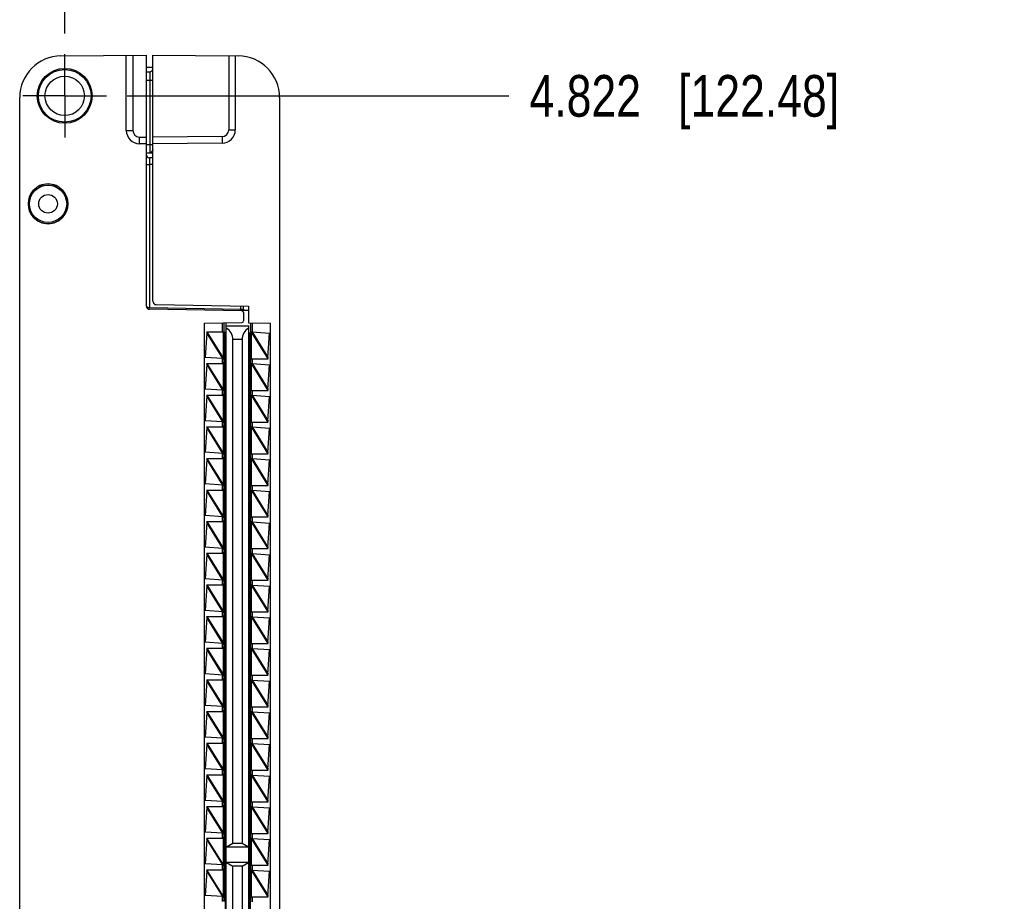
# Model space of a CAD drawing. Header units: inches. Extents: x 0 to 22, y 0 to 17.
# Tile 15 of 17: x 16.5 to 19.5, y 9.3 to 12. Entities that reach past the tile are written whole.
import ezdxf

# ---------------------------------------------------------------- set-up
doc = ezdxf.new("R2010")
doc.units = ezdxf.units.IN
doc.header["$LTSCALE"] = 1.21
doc.header["$MEASUREMENT"] = 0
doc.linetypes.add('CENTER', pattern=[0.6, 0.375, -0.075, 0.075, -0.075])
doc.layers.get('0').update_dxf_attribs({"linetype": 'CONTINUOUS'})
doc.layers.add('02___PRT_ALL_AXES', color=7, linetype='CONTINUOUS')
doc.layers.add('DIMENSIONS', color=7, linetype='CONTINUOUS')
doc.styles.get("Standard").update_dxf_attribs({"font": 'txt', "width": 0.8})
doc.dimstyles.new('DIMSTYLE_2', dxfattribs={"dimtxt": 0.125, "dimasz": 0.18, "dimexe": 0.18, "dimexo": 0.0625, "dimgap": 0.09, "dimtad": 0, "dimtih": 1, "dimtoh": 1, "dimdec": 3, "dimzin": 4, "dimdsep": 46, "dimtxsty": 'STANDARD', "dimblk": '_FILLED', "dimblk1": '_FILLED', "dimblk2": '_FILLED', "dimcen": 0.09, "dimadec": 0, "dimazin": 0, "dimtp": 0.01, "dimtm": 0.01, "dimtfac": 1, "dimtdec": 3, "dimtofl": 0, "dimtmove": 0, "dimatfit": 3, "dimldrblk": '_FILLED', "dimfxl": 1, "dimtolj": 1, "dimtzin": 4, "dimarcsym": 0})

# ---------------------------------------------------------------- blocks, each defined once
blk = doc.blocks.new('*D5')
at = {"layer": 'DIMENSIONS', "color": 2, "linetype": 'CONTINUOUS'}
blk.add_line((16.8235, 11.7445), (17.9684, 11.7445), dxfattribs=at)
at = {"layer": 'DIMENSIONS', "color": 2, "linetype": 'CONTINUOUS', "insert": (18.0309, 11.807), "char_height": 0.125, "width": 1.425, "attachment_point": 1, "line_spacing_factor": 0.9}
blk.add_mtext('4.822{\\Ftxt.shx;\\W1.000000;\\H0.125000; }[122.48]', dxfattribs=at)
blk = doc.blocks.new('_FILLED')
at = {"color": 0, "linetype": 'BYBLOCK'}
blk.add_solid([(0, 0), (-1, 0.174), (-1, -0.174)], dxfattribs=at)
blk = doc.blocks.new('*D7')
at = {"layer": 'DIMENSIONS', "color": 2, "linetype": 'CONTINUOUS'}
blk.add_line((16.6359, 11.9321), (16.6359, 12.554), dxfattribs=at)
at = {"layer": 'DIMENSIONS', "color": 2, "linetype": 'CONTINUOUS', "insert": (16.5734, 12.6165), "char_height": 0.125, "width": 1.225, "attachment_point": 1, "rotation": 90, "line_spacing_factor": 0.9}
blk.add_mtext('.502{\\Ftxt.shx;\\W1.000000;\\H0.125000; }[12.75]', dxfattribs=at)

msp = doc.modelspace()

# ---------------------------------------------------------------- linework, layer by layer
at = {"color": 7, "linetype": 'CONTINUOUS'}
for p, q in [((16.6248, 11.8643), (16.8809, 11.8665)), ((16.8209, 11.6409), (16.8209, 11.866)), ((16.8809, 11.8665), (16.8809, 11.1139)), ((16.9009, 11.1278), (16.9009, 11.8665)), ((16.9009, 11.8665), (17.157, 11.8643)), ((17.1479, 11.8644), (17.1479, 11.6423)), ((16.9009, 11.8295), (16.8809, 11.8295)), ((16.8809, 11.8162), (16.8911, 11.8163)), ((16.5009, 6.9277), (16.5009, 11.7393)), ((17.2809, 11.7393), (17.2809, 6.9277)), ((16.8809, 11.6005), (16.8602, 11.6009)), ((17.1082, 11.6023), (16.9009, 11.6005)), ((16.881, 11.5739), (16.9009, 11.5735)), ((16.9009, 11.5583), (16.8907, 11.5584)), ((16.5422, 11.4605), (16.5416, 11.4605)), ((16.6302, 11.4605), (16.6296, 11.4605)), ((16.5416, 11.3805), (16.5422, 11.3805)), ((16.6296, 11.3805), (16.6302, 11.3805)), ((16.9107, 11.1178), (17.1879, 11.113)), ((17.1729, 11.0991), (17.1729, 11.1133)), ((17.1879, 11.113), (17.1879, 11.063)), ((17.168, 11.0991), (16.8907, 11.1039)), ((17.1729, 11.0941), (17.1729, 11.0688)), ((17.0549, 11.0618), (17.168, 11.0638)), ((17.0549, 11.0618), (17.0549, 7.6052)), ((17.1139, 11.0629), (17.1139, 11.0365)), ((17.1209, 11.0542), (17.1209, 11.063)), ((17.1209, 7.604), (17.1209, 11.053)), ((17.1879, 11.053), (17.1209, 11.053)), ((17.1879, 11.063), (17.2539, 11.0619)), ((17.1879, 11.0556), (17.1879, 7.614)), ((17.1949, 11.0365), (17.1949, 11.0629)), ((17.2539, 7.6052), (17.2539, 11.0619)), ((17.0621, 11.0337), (17.0576, 10.9596)), ((17.062, 11.0365), (17.1158, 11.0365)), ((17.0623, 11.0346), (17.0621, 11.0337)), ((17.0622, 11.0342), (17.0621, 11.0337)), ((17.0628, 11.0365), (17.0623, 11.0346)), ((17.1166, 11.0365), (17.1166, 10.9565)), ((17.1189, 7.634), (17.1189, 11.034)), ((17.1209, 11.034), (17.1189, 11.034)), ((17.1879, 11.033), (17.1899, 11.033)), ((17.1899, 11.033), (17.1899, 7.633)), ((17.1929, 11.0365), (17.1949, 11.0365)), ((17.1929, 11.0355), (17.1929, 7.6305)), ((17.1965, 11.0355), (17.1929, 11.0355)), ((17.1959, 11.0355), (17.1981, 11.0359)), ((17.1981, 11.0359), (17.251, 11.0324)), ((17.2461, 10.9578), (17.251, 11.0324)), ((17.1406, 9.5007), (17.1406, 11.013)), ((17.1682, 11.013), (17.1682, 9.5007)), ((17.1899, 11.013), (17.1929, 11.013)), ((17.1189, 10.9713), (17.1166, 10.9713)), ((17.1105, 10.9562), (17.0576, 10.9596)), ((17.0621, 10.9387), (17.0576, 10.8646)), ((17.062, 10.9415), (17.1158, 10.9415)), ((17.0623, 10.9396), (17.0621, 10.9387)), ((17.0622, 10.9392), (17.0621, 10.9387)), ((17.0628, 10.9415), (17.0623, 10.9396)), ((17.1128, 10.9565), (17.1113, 10.9563)), ((17.1122, 10.9565), (17.1158, 10.9565)), ((17.1139, 10.9528), (17.1139, 10.9556)), ((17.1139, 10.9555), (17.1139, 10.9425)), ((17.1139, 10.9424), (17.1139, 10.9453)), ((17.1159, 10.9528), (17.1158, 10.9565)), ((17.1158, 10.9415), (17.1159, 10.9453)), ((17.1166, 10.9415), (17.1166, 10.8615)), ((17.1929, 10.9555), (17.2463, 10.9555)), ((17.1965, 10.9405), (17.1929, 10.9405)), ((17.1949, 10.9405), (17.1949, 10.9555)), ((17.1959, 10.9405), (17.1981, 10.9409)), ((17.1981, 10.9409), (17.251, 10.9374)), ((17.2455, 10.9555), (17.2462, 10.9584)), ((17.2461, 10.8628), (17.251, 10.9374)), ((17.1189, 10.9083), (17.1166, 10.9083)), ((17.1929, 10.9083), (17.1899, 10.9083)), ((17.1189, 10.8768), (17.1166, 10.8768)), ((17.1929, 10.8768), (17.1899, 10.8768)), ((17.1105, 10.8612), (17.0576, 10.8646)), ((17.062, 10.8465), (17.1158, 10.8465)), ((17.0628, 10.8465), (17.0623, 10.8446)), ((17.1128, 10.8615), (17.1113, 10.8613)), ((17.1122, 10.8615), (17.1158, 10.8615)), ((17.1139, 10.8578), (17.1139, 10.8606)), ((17.1139, 10.8605), (17.1139, 10.8475)), ((17.1139, 10.8474), (17.1139, 10.8503)), ((17.1159, 10.8578), (17.1158, 10.8615)), ((17.1158, 10.8465), (17.1159, 10.8503)), ((17.1166, 10.8465), (17.1166, 10.7665)), ((17.1929, 10.8605), (17.2463, 10.8605)), ((17.1965, 10.8455), (17.1929, 10.8455)), ((17.1949, 10.8455), (17.1949, 10.8605)), ((17.1959, 10.8455), (17.1981, 10.8459)), ((17.1981, 10.8459), (17.251, 10.8424)), ((17.2455, 10.8605), (17.2462, 10.8634)), ((17.0621, 10.8437), (17.0576, 10.7696)), ((17.0623, 10.8446), (17.0621, 10.8437)), ((17.0622, 10.8442), (17.0621, 10.8437)), ((17.2461, 10.7678), (17.251, 10.8424)), ((17.1189, 10.8138), (17.1166, 10.8138)), ((17.1105, 10.7662), (17.0576, 10.7696)), ((17.1128, 10.7665), (17.1113, 10.7663)), ((17.1122, 10.7665), (17.1158, 10.7665)), ((17.1139, 10.7628), (17.1139, 10.7656)), ((17.1139, 10.7655), (17.1139, 10.7525)), ((17.1159, 10.7628), (17.1158, 10.7665)), ((17.1899, 10.772), (17.1929, 10.772)), ((17.1929, 10.7655), (17.2463, 10.7655)), ((17.1949, 10.7505), (17.1949, 10.7655)), ((17.2455, 10.7655), (17.2462, 10.7684)), ((17.0621, 10.7487), (17.0576, 10.6746)), ((17.062, 10.7515), (17.1158, 10.7515)), ((17.0623, 10.7496), (17.0621, 10.7487)), ((17.0622, 10.7492), (17.0621, 10.7487)), ((17.0628, 10.7515), (17.0623, 10.7496)), ((17.1139, 10.7524), (17.1139, 10.7553)), ((17.1158, 10.7515), (17.1159, 10.7553)), ((17.1166, 10.7515), (17.1166, 10.6715)), ((17.1964, 10.7505), (17.1929, 10.7505)), ((17.1959, 10.7505), (17.1981, 10.7509)), ((17.1981, 10.7509), (17.251, 10.7474)), ((17.2461, 10.6728), (17.251, 10.7474)), ((17.1166, 10.7035), (17.1189, 10.7035)), ((17.1899, 10.713), (17.1929, 10.713)), ((17.1105, 10.6712), (17.0576, 10.6746)), ((17.1128, 10.6715), (17.1113, 10.6713)), ((17.1122, 10.6715), (17.1158, 10.6715)), ((17.1139, 10.6678), (17.1139, 10.6706)), ((17.1139, 10.6705), (17.1139, 10.6575)), ((17.1159, 10.6678), (17.1158, 10.6715)), ((17.1929, 10.6705), (17.2463, 10.6705)), ((17.1949, 10.6555), (17.1949, 10.6705)), ((17.2455, 10.6705), (17.2462, 10.6734)), ((17.0621, 10.6537), (17.0576, 10.5796)), ((17.062, 10.6565), (17.1158, 10.6565)), ((17.0623, 10.6546), (17.0621, 10.6537)), ((17.0622, 10.6542), (17.0621, 10.6537)), ((17.0628, 10.6565), (17.0623, 10.6546)), ((17.1139, 10.6574), (17.1139, 10.6603)), ((17.1158, 10.6565), (17.1159, 10.6603)), ((17.1166, 10.6565), (17.1166, 10.5765)), ((17.1964, 10.6555), (17.1929, 10.6555)), ((17.1959, 10.6555), (17.1981, 10.6559)), ((17.1981, 10.6559), (17.251, 10.6524)), ((17.2461, 10.5778), (17.251, 10.6524)), ((17.1105, 10.5762), (17.0576, 10.5796)), ((17.0621, 10.5587), (17.0576, 10.4846)), ((17.062, 10.5615), (17.1158, 10.5615)), ((17.0623, 10.5596), (17.0621, 10.5587)), ((17.0622, 10.5592), (17.0621, 10.5587)), ((17.0628, 10.5615), (17.0623, 10.5596)), ((17.1128, 10.5765), (17.1113, 10.5763)), ((17.1122, 10.5765), (17.1158, 10.5765)), ((17.1139, 10.5728), (17.1139, 10.5756)), ((17.1139, 10.5755), (17.1139, 10.5625)), ((17.1139, 10.5624), (17.1139, 10.5653)), ((17.1159, 10.5728), (17.1158, 10.5765)), ((17.1158, 10.5615), (17.1159, 10.5653)), ((17.1166, 10.5615), (17.1166, 10.4815)), ((17.1929, 10.5755), (17.2463, 10.5755)), ((17.1964, 10.5605), (17.1929, 10.5605)), ((17.1949, 10.5605), (17.1949, 10.5755)), ((17.1959, 10.5605), (17.1981, 10.5609)), ((17.1981, 10.5609), (17.251, 10.5574)), ((17.2455, 10.5755), (17.2462, 10.5784)), ((17.2461, 10.4828), (17.251, 10.5574)), ((17.1105, 10.4812), (17.0576, 10.4846)), ((17.0621, 10.4637), (17.0576, 10.3896)), ((17.062, 10.4665), (17.1158, 10.4665)), ((17.0623, 10.4646), (17.0621, 10.4637)), ((17.0622, 10.4642), (17.0621, 10.4637)), ((17.0628, 10.4665), (17.0623, 10.4646)), ((17.1128, 10.4815), (17.1113, 10.4813)), ((17.1122, 10.4815), (17.1158, 10.4815)), ((17.1139, 10.4778), (17.1139, 10.4806)), ((17.1139, 10.4805), (17.1139, 10.4675)), ((17.1139, 10.4674), (17.1139, 10.4703)), ((17.1159, 10.4778), (17.1158, 10.4815)), ((17.1158, 10.4665), (17.1159, 10.4703)), ((17.1166, 10.4665), (17.1166, 10.3865)), ((17.1929, 10.4805), (17.2463, 10.4805)), ((17.1965, 10.4655), (17.1929, 10.4655)), ((17.1949, 10.4655), (17.1949, 10.4805)), ((17.1959, 10.4655), (17.1981, 10.4659)), ((17.1981, 10.4659), (17.251, 10.4624)), ((17.2455, 10.4805), (17.2462, 10.4834)), ((17.2461, 10.3878), (17.251, 10.4624)), ((17.1166, 10.4078), (17.1189, 10.4078)), ((17.1105, 10.3862), (17.0576, 10.3896)), ((17.1128, 10.3865), (17.1113, 10.3863)), ((17.1122, 10.3865), (17.1158, 10.3865)), ((17.1139, 10.3828), (17.1139, 10.3856)), ((17.1139, 10.3855), (17.1139, 10.3725)), ((17.1139, 10.3724), (17.1139, 10.3753)), ((17.1159, 10.3828), (17.1158, 10.3865)), ((17.1158, 10.3715), (17.1159, 10.3753)), ((17.1899, 10.3983), (17.1929, 10.3983)), ((17.1929, 10.3855), (17.2463, 10.3855)), ((17.1949, 10.3705), (17.1949, 10.3855)), ((17.2455, 10.3855), (17.2462, 10.3884)), ((17.0621, 10.3687), (17.0576, 10.2946)), ((17.062, 10.3715), (17.1158, 10.3715)), ((17.0623, 10.3696), (17.0621, 10.3687)), ((17.0622, 10.3692), (17.0621, 10.3687)), ((17.0628, 10.3715), (17.0623, 10.3696)), ((17.1166, 10.3715), (17.1166, 10.2915)), ((17.1965, 10.3705), (17.1929, 10.3705)), ((17.1959, 10.3705), (17.1981, 10.3709)), ((17.1981, 10.3709), (17.251, 10.3674)), ((17.2461, 10.2928), (17.251, 10.3674)), ((17.1899, 10.3393), (17.1929, 10.3393)), ((17.1105, 10.2912), (17.0576, 10.2946)), ((17.1128, 10.2915), (17.1113, 10.2913)), ((17.1122, 10.2915), (17.1158, 10.2915)), ((17.1139, 10.2878), (17.1139, 10.2906)), ((17.1139, 10.2905), (17.1139, 10.2775)), ((17.1159, 10.2878), (17.1158, 10.2915)), ((17.1189, 10.2976), (17.1166, 10.2976)), ((17.1929, 10.2905), (17.2463, 10.2905)), ((17.1949, 10.2755), (17.1949, 10.2905)), ((17.2455, 10.2905), (17.2462, 10.2934)), ((17.0621, 10.2737), (17.0576, 10.1996)), ((17.062, 10.2765), (17.1158, 10.2765)), ((17.0623, 10.2746), (17.0621, 10.2737)), ((17.0622, 10.2742), (17.0621, 10.2737)), ((17.0628, 10.2765), (17.0623, 10.2746)), ((17.1139, 10.2774), (17.1139, 10.2803)), ((17.1158, 10.2765), (17.1159, 10.2803)), ((17.1166, 10.2765), (17.1166, 10.1965)), ((17.1964, 10.2755), (17.1929, 10.2755)), ((17.1959, 10.2755), (17.1981, 10.2759)), ((17.1981, 10.2759), (17.251, 10.2724)), ((17.2461, 10.1978), (17.251, 10.2724)), ((17.1189, 10.2346), (17.1166, 10.2346)), ((17.1929, 10.2346), (17.1899, 10.2346)), ((17.1105, 10.1962), (17.0576, 10.1996)), ((17.1128, 10.1965), (17.1113, 10.1963)), ((17.1122, 10.1965), (17.1158, 10.1965)), ((17.1139, 10.1928), (17.1139, 10.1956)), ((17.1139, 10.1955), (17.1139, 10.1825)), ((17.1159, 10.1928), (17.1158, 10.1965)), ((17.1189, 10.2031), (17.1166, 10.2031)), ((17.1929, 10.2031), (17.1899, 10.2031)), ((17.1929, 10.1955), (17.2463, 10.1955)), ((17.1949, 10.1805), (17.1949, 10.1955)), ((17.2455, 10.1955), (17.2462, 10.1984)), ((17.0621, 10.1787), (17.0576, 10.1046)), ((17.062, 10.1815), (17.1158, 10.1815)), ((17.0623, 10.1796), (17.0621, 10.1787)), ((17.0622, 10.1792), (17.0621, 10.1787)), ((17.0628, 10.1815), (17.0623, 10.1796)), ((17.1139, 10.1824), (17.1139, 10.1853)), ((17.1158, 10.1815), (17.1159, 10.1853)), ((17.1166, 10.1815), (17.1166, 10.1015)), ((17.1965, 10.1805), (17.1929, 10.1805)), ((17.1959, 10.1805), (17.1981, 10.1809)), ((17.1981, 10.1809), (17.251, 10.1774)), ((17.2461, 10.1028), (17.251, 10.1774)), ((17.1189, 10.1401), (17.1166, 10.1401)), ((17.1105, 10.1012), (17.0576, 10.1046)), ((17.0621, 10.0837), (17.0576, 10.0096)), ((17.062, 10.0865), (17.1158, 10.0865)), ((17.0623, 10.0846), (17.0621, 10.0837)), ((17.0622, 10.0842), (17.0621, 10.0837)), ((17.0628, 10.0865), (17.0623, 10.0846)), ((17.1128, 10.1015), (17.1113, 10.1013)), ((17.1122, 10.1015), (17.1158, 10.1015)), ((17.1139, 10.0978), (17.1139, 10.1006)), ((17.1139, 10.1005), (17.1139, 10.0875)), ((17.1139, 10.0874), (17.1139, 10.0903)), ((17.1159, 10.0978), (17.1158, 10.1015)), ((17.1158, 10.0865), (17.1159, 10.0903)), ((17.1166, 10.0865), (17.1166, 10.0065)), ((17.1899, 10.0983), (17.1929, 10.0983)), ((17.1929, 10.1005), (17.2463, 10.1005)), ((17.1964, 10.0855), (17.1929, 10.0855)), ((17.1949, 10.0855), (17.1949, 10.1005)), ((17.1959, 10.0855), (17.1981, 10.0859)), ((17.1981, 10.0859), (17.251, 10.0824)), ((17.2455, 10.1005), (17.2462, 10.1034)), ((17.2461, 10.0078), (17.251, 10.0824)), ((17.1166, 10.0298), (17.1189, 10.0298)), ((17.1899, 10.0393), (17.1929, 10.0393)), ((17.1105, 10.0062), (17.0576, 10.0096)), ((17.0621, 9.9887), (17.0576, 9.9146)), ((17.062, 9.9915), (17.1158, 9.9915)), ((17.0623, 9.9896), (17.0621, 9.9887)), ((17.0622, 9.9892), (17.0621, 9.9887)), ((17.0628, 9.9915), (17.0623, 9.9896)), ((17.1128, 10.0065), (17.1113, 10.0063)), ((17.1122, 10.0065), (17.1158, 10.0065)), ((17.1139, 10.0028), (17.1139, 10.0056)), ((17.1139, 10.0055), (17.1139, 9.9925)), ((17.1139, 9.9924), (17.1139, 9.9953)), ((17.1159, 10.0028), (17.1158, 10.0065)), ((17.1158, 9.9915), (17.1159, 9.9953)), ((17.1166, 9.9915), (17.1166, 9.9115)), ((17.1929, 10.0055), (17.2463, 10.0055)), ((17.1964, 9.9905), (17.1929, 9.9905)), ((17.1949, 9.9905), (17.1949, 10.0055)), ((17.1959, 9.9905), (17.1981, 9.9909)), ((17.1981, 9.9909), (17.251, 9.9874)), ((17.2455, 10.0055), (17.2462, 10.0084)), ((17.2461, 9.9128), (17.251, 9.9874)), ((17.1105, 9.9112), (17.0576, 9.9146)), ((17.1128, 9.9115), (17.1113, 9.9113)), ((17.1122, 9.9115), (17.1158, 9.9115)), ((17.1139, 9.9078), (17.1139, 9.9106)), ((17.1139, 9.9105), (17.1139, 9.8975)), ((17.1139, 9.8974), (17.1139, 9.9003)), ((17.1159, 9.9078), (17.1158, 9.9115)), ((17.1158, 9.8965), (17.1159, 9.9003)), ((17.1929, 9.9105), (17.2463, 9.9105)), ((17.1949, 9.8955), (17.1949, 9.9105)), ((17.2455, 9.9105), (17.2462, 9.9134)), ((17.0621, 9.8937), (17.0576, 9.8196)), ((17.062, 9.8965), (17.1158, 9.8965)), ((17.0623, 9.8946), (17.0621, 9.8937)), ((17.0622, 9.8942), (17.0621, 9.8937)), ((17.0628, 9.8965), (17.0623, 9.8946)), ((17.1166, 9.8965), (17.1166, 9.8165)), ((17.1964, 9.8955), (17.1929, 9.8955)), ((17.1959, 9.8955), (17.1981, 9.8959)), ((17.1981, 9.8959), (17.251, 9.8924)), ((17.2461, 9.8178), (17.251, 9.8924)), ((17.1105, 9.8162), (17.0576, 9.8196)), ((17.1128, 9.8165), (17.1113, 9.8163)), ((17.1122, 9.8165), (17.1158, 9.8165)), ((17.1139, 9.8128), (17.1139, 9.8156)), ((17.1139, 9.8155), (17.1139, 9.8025)), ((17.1159, 9.8128), (17.1158, 9.8165)), ((17.1929, 9.8155), (17.2463, 9.8155)), ((17.1949, 9.8005), (17.1949, 9.8155)), ((17.2455, 9.8155), (17.2462, 9.8184)), ((17.0621, 9.7987), (17.0576, 9.7246)), ((17.062, 9.8015), (17.1158, 9.8015)), ((17.0623, 9.7996), (17.0621, 9.7987)), ((17.0622, 9.7992), (17.0621, 9.7987)), ((17.0628, 9.8015), (17.0623, 9.7996)), ((17.1139, 9.8024), (17.1139, 9.8053)), ((17.1158, 9.8015), (17.1159, 9.8053)), ((17.1166, 9.8015), (17.1166, 9.7215)), ((17.1965, 9.8005), (17.1929, 9.8005)), ((17.1959, 9.8005), (17.1981, 9.8009)), ((17.1981, 9.8009), (17.251, 9.7974)), ((17.2461, 9.7228), (17.251, 9.7974)), ((17.1105, 9.7212), (17.0576, 9.7246)), ((17.1166, 9.7341), (17.1189, 9.7341)), ((17.1899, 9.7246), (17.1929, 9.7246)), ((17.2455, 9.7205), (17.2462, 9.7234)), ((17.0621, 9.7037), (17.0576, 9.6296)), ((17.062, 9.7065), (17.1158, 9.7065)), ((17.0623, 9.7046), (17.0621, 9.7037)), ((17.0622, 9.7042), (17.0621, 9.7037)), ((17.0628, 9.7065), (17.0623, 9.7046)), ((17.1128, 9.7215), (17.1113, 9.7213)), ((17.1122, 9.7215), (17.1158, 9.7215)), ((17.1139, 9.7178), (17.1139, 9.7206)), ((17.1139, 9.7205), (17.1139, 9.7075)), ((17.1139, 9.7074), (17.1139, 9.7103)), ((17.1159, 9.7178), (17.1158, 9.7215)), ((17.1158, 9.7065), (17.1159, 9.7103)), ((17.1166, 9.7065), (17.1166, 9.6265)), ((17.1929, 9.7205), (17.2463, 9.7205)), ((17.1964, 9.7055), (17.1929, 9.7055)), ((17.1949, 9.7055), (17.1949, 9.7205)), ((17.1959, 9.7055), (17.1981, 9.7059)), ((17.1981, 9.7059), (17.251, 9.7024)), ((17.2461, 9.6278), (17.251, 9.7024)), ((17.1899, 9.6656), (17.1929, 9.6656)), ((17.1105, 9.6262), (17.0576, 9.6296)), ((17.0621, 9.6087), (17.0576, 9.5346)), ((17.062, 9.6115), (17.1158, 9.6115)), ((17.0623, 9.6096), (17.0621, 9.6087)), ((17.0622, 9.6092), (17.0621, 9.6087)), ((17.0628, 9.6115), (17.0623, 9.6096)), ((17.1128, 9.6265), (17.1113, 9.6263)), ((17.1122, 9.6265), (17.1158, 9.6265)), ((17.1139, 9.6228), (17.1139, 9.6256)), ((17.1139, 9.6255), (17.1139, 9.6125)), ((17.1139, 9.6124), (17.1139, 9.6153)), ((17.1159, 9.6228), (17.1158, 9.6265)), ((17.1158, 9.6115), (17.1159, 9.6153)), ((17.1189, 9.6239), (17.1166, 9.6239)), ((17.1166, 9.6115), (17.1166, 9.5315)), ((17.1929, 9.6255), (17.2463, 9.6255)), ((17.1965, 9.6105), (17.1929, 9.6105)), ((17.1949, 9.6105), (17.1949, 9.6255)), ((17.1959, 9.6105), (17.1981, 9.6109)), ((17.1981, 9.6109), (17.251, 9.6074)), ((17.2455, 9.6255), (17.2462, 9.6284)), ((17.2461, 9.5328), (17.251, 9.6074)), ((17.1189, 9.5609), (17.1166, 9.5609)), ((17.1929, 9.5609), (17.1899, 9.5609)), ((17.1105, 9.5312), (17.0576, 9.5346)), ((17.062, 9.5165), (17.1158, 9.5165)), ((17.0628, 9.5165), (17.0623, 9.5146)), ((17.1128, 9.5315), (17.1113, 9.5313)), ((17.1122, 9.5315), (17.1158, 9.5315)), ((17.1139, 9.5278), (17.1139, 9.5306)), ((17.1139, 9.5305), (17.1139, 9.5175)), ((17.1139, 9.5174), (17.1139, 9.5203)), ((17.1159, 9.5278), (17.1158, 9.5315)), ((17.1158, 9.5165), (17.1159, 9.5203)), ((17.1189, 9.5294), (17.1166, 9.5294)), ((17.1166, 9.5165), (17.1166, 9.4365)), ((17.1929, 9.5294), (17.1899, 9.5294)), ((17.1929, 9.5305), (17.2463, 9.5305)), ((17.1964, 9.5155), (17.1929, 9.5155)), ((17.1949, 9.5155), (17.1949, 9.5305)), ((17.1959, 9.5155), (17.1981, 9.5159)), ((17.1981, 9.5159), (17.251, 9.5124)), ((17.2455, 9.5305), (17.2462, 9.5334)), ((17.0621, 9.5137), (17.0576, 9.4396)), ((17.0623, 9.5146), (17.0621, 9.5137)), ((17.0622, 9.5142), (17.0621, 9.5137)), ((17.1879, 9.4896), (17.1209, 9.4896)), ((17.1406, 9.5007), (17.1213, 9.4896)), ((17.1682, 9.5007), (17.1406, 9.5007)), ((17.1875, 9.4896), (17.1682, 9.5007)), ((17.2461, 9.4378), (17.251, 9.5124)), ((17.1189, 9.4664), (17.1166, 9.4664)), ((17.1105, 9.4362), (17.0576, 9.4396)), ((17.1128, 9.4365), (17.1113, 9.4363)), ((17.1122, 9.4365), (17.1158, 9.4365)), ((17.1139, 9.4328), (17.1139, 9.4356)), ((17.1139, 9.4355), (17.1139, 9.4225)), ((17.1159, 9.4328), (17.1158, 9.4365)), ((17.1875, 9.4432), (17.1213, 9.4432)), ((17.1213, 9.4432), (17.1406, 9.432)), ((17.1682, 9.432), (17.1406, 9.432)), ((17.1406, 7.654), (17.1406, 9.432)), ((17.1682, 9.432), (17.1875, 9.4432)), ((17.1682, 9.432), (17.1682, 7.654)), ((17.1929, 9.4355), (17.2463, 9.4355)), ((17.1949, 9.4205), (17.1949, 9.4355)), ((17.2455, 9.4355), (17.2462, 9.4384)), ((17.0621, 9.4187), (17.0576, 9.3446)), ((17.062, 9.4215), (17.1158, 9.4215)), ((17.0623, 9.4196), (17.0621, 9.4187)), ((17.0622, 9.4192), (17.0621, 9.4187)), ((17.0628, 9.4215), (17.0623, 9.4196)), ((17.1139, 9.4224), (17.1139, 9.4253)), ((17.1158, 9.4215), (17.1159, 9.4253)), ((17.1166, 9.4215), (17.1166, 9.3415)), ((17.1899, 9.4246), (17.1929, 9.4246)), ((17.1965, 9.4205), (17.1929, 9.4205)), ((17.1959, 9.4205), (17.1981, 9.4209)), ((17.1981, 9.4209), (17.251, 9.4174)), ((17.2461, 9.3428), (17.251, 9.4174)), ((17.1105, 9.3412), (17.0576, 9.3446)), ((17.1128, 9.3415), (17.1113, 9.3413)), ((17.1122, 9.3415), (17.1158, 9.3415)), ((17.1139, 9.3378), (17.1139, 9.3406)), ((17.1139, 9.3405), (17.1139, 9.3275)), ((17.1159, 9.3378), (17.1158, 9.3415)), ((17.1166, 9.3561), (17.1189, 9.3561)), ((17.1899, 9.3656), (17.1929, 9.3656)), ((17.1929, 9.3405), (17.2463, 9.3405)), ((17.1949, 9.3255), (17.1949, 9.3405)), ((17.2455, 9.3405), (17.2462, 9.3434)), ((17.1139, 9.3274), (17.1139, 9.3303)), ((17.1158, 9.3265), (17.1159, 9.3303))]:
    msp.add_line(p, q, dxfattribs=at)
at = {"color": 9, "linetype": 'CONTINUOUS'}
for p, q in [((16.8407, 11.8662), (16.8407, 11.6409)), ((17.1281, 11.8645), (17.1281, 11.6423)), ((16.8809, 11.7912), (16.8911, 11.7913)), ((16.8911, 11.8163), (16.8911, 11.7913)), ((16.8911, 11.7913), (16.8911, 11.5987)), ((16.8911, 11.7913), (16.9009, 11.7913)), ((16.8209, 11.6409), (16.8407, 11.6409)), ((16.8602, 11.6009), (16.8604, 11.6209)), ((16.8604, 11.6209), (16.8809, 11.6205)), ((17.1082, 11.6223), (16.9009, 11.6205)), ((17.1082, 11.6223), (17.1082, 11.6023)), ((17.1281, 11.6423), (17.1479, 11.6423)), ((16.8809, 11.5989), (16.8911, 11.5987)), ((16.8911, 11.5987), (16.9009, 11.5987)), ((16.8911, 11.5987), (16.8911, 11.5737)), ((16.8907, 11.5584), (16.8907, 11.5384)), ((16.896, 11.5762), (16.8942, 11.5747)), ((16.8971, 11.5773), (16.896, 11.5762)), ((16.8809, 11.5384), (16.8907, 11.5384)), ((16.8907, 11.5384), (16.8907, 11.1089)), ((16.9009, 11.5383), (16.8907, 11.5384)), ((17.1631, 11.1134), (17.1631, 11.1042)), ((16.8907, 11.1089), (17.1631, 11.1042)), ((17.1631, 11.1042), (17.168, 11.104)), ((17.168, 11.104), (17.1716, 11.1039)), ((17.1714, 11.1015), (17.1689, 11.0995)), ((17.1716, 11.1039), (17.1729, 11.1039)), ((17.1879, 11.1), (17.1729, 11.1)), ((17.109, 11.0628), (17.109, 11.0365)), ((17.1998, 11.0365), (17.1998, 11.0628)), ((17.1105, 10.9562), (17.0621, 11.0337)), ((17.0628, 11.0365), (17.1129, 10.9563)), ((17.1129, 10.9563), (17.1129, 11.0365)), ((17.1158, 10.9565), (17.1158, 11.0365)), ((17.1958, 11.0357), (17.1958, 10.9555)), ((17.1958, 11.0357), (17.2455, 10.9555)), ((17.1981, 11.0359), (17.2462, 10.9584)), ((17.1682, 11.013), (17.1406, 11.013)), ((17.1105, 10.8612), (17.0621, 10.9387)), ((17.0628, 10.9415), (17.1129, 10.8613)), ((17.109, 10.9565), (17.109, 10.9415)), ((17.1129, 10.8613), (17.1129, 10.9415)), ((17.1158, 10.8615), (17.1158, 10.9415)), ((17.1958, 10.9407), (17.1958, 10.8605)), ((17.1958, 10.9407), (17.2455, 10.8605)), ((17.1981, 10.9409), (17.2462, 10.8634)), ((17.1998, 10.9405), (17.1998, 10.9555)), ((17.0628, 10.8465), (17.1129, 10.7663)), ((17.109, 10.8615), (17.109, 10.8465)), ((17.1129, 10.7663), (17.1129, 10.8465)), ((17.1158, 10.7665), (17.1158, 10.8465)), ((17.1958, 10.8457), (17.1958, 10.7655)), ((17.1958, 10.8457), (17.2455, 10.7655)), ((17.1981, 10.8459), (17.2462, 10.7684)), ((17.1998, 10.8455), (17.1998, 10.8605)), ((17.1105, 10.7662), (17.0621, 10.8437)), ((17.109, 10.7665), (17.109, 10.7515)), ((17.1998, 10.7505), (17.1998, 10.7655)), ((17.1105, 10.6712), (17.0621, 10.7487)), ((17.0628, 10.7515), (17.1129, 10.6713)), ((17.1129, 10.6713), (17.1129, 10.7515)), ((17.1158, 10.6715), (17.1158, 10.7515)), ((17.1958, 10.7507), (17.1958, 10.6705)), ((17.1958, 10.7507), (17.2455, 10.6705)), ((17.1981, 10.7509), (17.2462, 10.6734)), ((17.109, 10.6715), (17.109, 10.6565)), ((17.1998, 10.6555), (17.1998, 10.6705)), ((17.1105, 10.5762), (17.0621, 10.6537)), ((17.0628, 10.6565), (17.1129, 10.5763)), ((17.1129, 10.5763), (17.1129, 10.6565)), ((17.1158, 10.5765), (17.1158, 10.6565)), ((17.1958, 10.6557), (17.1958, 10.5755)), ((17.1958, 10.6557), (17.2455, 10.5755)), ((17.1981, 10.6559), (17.2462, 10.5784)), ((17.1105, 10.4812), (17.0621, 10.5587)), ((17.0628, 10.5615), (17.1129, 10.4813)), ((17.109, 10.5765), (17.109, 10.5615)), ((17.1129, 10.4813), (17.1129, 10.5615)), ((17.1158, 10.4815), (17.1158, 10.5615)), ((17.1958, 10.5607), (17.1958, 10.4805)), ((17.1958, 10.5607), (17.2455, 10.4805)), ((17.1981, 10.5609), (17.2462, 10.4834)), ((17.1998, 10.5605), (17.1998, 10.5755)), ((17.1105, 10.3862), (17.0621, 10.4637)), ((17.0628, 10.4665), (17.1129, 10.3863)), ((17.109, 10.4815), (17.109, 10.4665)), ((17.1129, 10.3863), (17.1129, 10.4665)), ((17.1158, 10.3865), (17.1158, 10.4665)), ((17.1958, 10.4657), (17.1958, 10.3855)), ((17.1958, 10.4657), (17.2455, 10.3855)), ((17.1981, 10.4659), (17.2462, 10.3884)), ((17.1998, 10.4659), (17.1998, 10.4805)), ((17.109, 10.3865), (17.109, 10.3715)), ((17.1998, 10.3705), (17.1998, 10.3855)), ((17.1105, 10.2912), (17.0621, 10.3687)), ((17.0628, 10.3715), (17.1129, 10.2913)), ((17.1129, 10.2913), (17.1129, 10.3715)), ((17.1158, 10.2915), (17.1158, 10.3715)), ((17.1958, 10.3707), (17.1958, 10.2905)), ((17.1958, 10.3707), (17.2455, 10.2905)), ((17.1981, 10.3709), (17.2462, 10.2934)), ((17.109, 10.2915), (17.109, 10.2765)), ((17.1998, 10.2755), (17.1998, 10.2905)), ((17.1105, 10.1962), (17.0621, 10.2737)), ((17.0628, 10.2765), (17.1129, 10.1963)), ((17.1129, 10.1963), (17.1129, 10.2765)), ((17.1158, 10.1965), (17.1158, 10.2765)), ((17.1958, 10.2757), (17.1958, 10.1955)), ((17.1958, 10.2757), (17.2455, 10.1955)), ((17.1981, 10.2759), (17.2462, 10.1984)), ((17.109, 10.1965), (17.109, 10.1815)), ((17.1998, 10.1805), (17.1998, 10.1955)), ((17.1105, 10.1012), (17.0621, 10.1787)), ((17.0628, 10.1815), (17.1129, 10.1013)), ((17.1129, 10.1013), (17.1129, 10.1815)), ((17.1158, 10.1015), (17.1158, 10.1815)), ((17.1958, 10.1807), (17.1958, 10.1005)), ((17.1958, 10.1807), (17.2455, 10.1005)), ((17.1981, 10.1809), (17.2462, 10.1034)), ((17.1105, 10.0062), (17.0621, 10.0837)), ((17.0628, 10.0865), (17.1129, 10.0063)), ((17.109, 10.1015), (17.109, 10.0865)), ((17.1129, 10.0063), (17.1129, 10.0865)), ((17.1158, 10.0065), (17.1158, 10.0865)), ((17.1958, 10.0857), (17.1958, 10.0055)), ((17.1958, 10.0857), (17.2455, 10.0055)), ((17.1981, 10.0859), (17.2462, 10.0084)), ((17.1998, 10.0855), (17.1998, 10.1005)), ((17.1105, 9.9112), (17.0621, 9.9887)), ((17.0628, 9.9915), (17.1129, 9.9113)), ((17.109, 10.0065), (17.109, 9.9915)), ((17.1129, 9.9113), (17.1129, 9.9915)), ((17.1158, 9.9115), (17.1158, 9.9915)), ((17.1958, 9.9907), (17.1958, 9.9105)), ((17.1958, 9.9907), (17.2455, 9.9105)), ((17.1981, 9.9909), (17.2462, 9.9134)), ((17.1998, 9.9905), (17.1998, 10.0055)), ((17.109, 9.9115), (17.109, 9.8965)), ((17.1998, 9.8955), (17.1998, 9.9105)), ((17.1105, 9.8162), (17.0621, 9.8937)), ((17.0628, 9.8965), (17.1129, 9.8163)), ((17.1129, 9.8163), (17.1129, 9.8965)), ((17.1158, 9.8165), (17.1158, 9.8965)), ((17.1958, 9.8957), (17.1958, 9.8155)), ((17.1958, 9.8957), (17.2455, 9.8155)), ((17.1981, 9.8959), (17.2462, 9.8184)), ((17.109, 9.8165), (17.109, 9.8015)), ((17.1998, 9.8005), (17.1998, 9.8155)), ((17.1105, 9.7212), (17.0621, 9.7987)), ((17.0628, 9.8015), (17.1129, 9.7213)), ((17.1129, 9.7213), (17.1129, 9.8015)), ((17.1158, 9.7215), (17.1158, 9.8015)), ((17.1958, 9.8007), (17.1958, 9.7205)), ((17.1958, 9.8007), (17.2455, 9.7205)), ((17.1981, 9.8009), (17.2462, 9.7234)), ((17.1105, 9.6262), (17.0621, 9.7037)), ((17.0628, 9.7065), (17.1129, 9.6263)), ((17.109, 9.7215), (17.109, 9.7065)), ((17.1129, 9.6263), (17.1129, 9.7065)), ((17.1158, 9.6265), (17.1158, 9.7065)), ((17.1958, 9.7057), (17.1958, 9.6255)), ((17.1958, 9.7057), (17.2455, 9.6255)), ((17.1981, 9.7059), (17.2462, 9.6284)), ((17.1998, 9.7055), (17.1998, 9.7205)), ((17.1105, 9.5312), (17.0621, 9.6087)), ((17.0628, 9.6115), (17.1129, 9.5313)), ((17.109, 9.6265), (17.109, 9.6115)), ((17.1129, 9.5313), (17.1129, 9.6115)), ((17.1158, 9.5315), (17.1158, 9.6115)), ((17.1958, 9.6107), (17.1958, 9.5305)), ((17.1958, 9.6107), (17.2455, 9.5305)), ((17.1981, 9.6109), (17.2462, 9.5334)), ((17.1998, 9.6105), (17.1998, 9.6255)), ((17.1129, 9.4363), (17.0628, 9.5165)), ((17.109, 9.5315), (17.109, 9.5165)), ((17.1129, 9.4363), (17.1129, 9.5165)), ((17.1158, 9.4365), (17.1158, 9.5165)), ((17.1958, 9.5157), (17.1958, 9.4355)), ((17.1958, 9.5157), (17.2455, 9.4355)), ((17.1981, 9.5159), (17.2462, 9.4384)), ((17.1998, 9.5155), (17.1998, 9.5305)), ((17.1105, 9.4362), (17.0621, 9.5137)), ((17.109, 9.4365), (17.109, 9.4215)), ((17.1998, 9.4205), (17.1998, 9.4355)), ((17.1105, 9.3412), (17.0621, 9.4187)), ((17.1129, 9.3413), (17.0628, 9.4215)), ((17.1129, 9.3413), (17.1129, 9.4215)), ((17.1158, 9.3415), (17.1158, 9.4215)), ((17.1958, 9.4207), (17.1958, 9.3405)), ((17.1958, 9.4207), (17.2455, 9.3405)), ((17.1981, 9.4209), (17.2462, 9.3434)), ((17.109, 9.3415), (17.109, 9.3265)), ((17.1998, 9.3255), (17.1998, 9.3405))]:
    msp.add_line(p, q, dxfattribs=at)
at = {"color": 7, "linetype": 'CONTINUOUS'}
for centre, radius in [((16.6359, 11.7445), 0.0823), ((16.6359, 11.7445), 0.079), ((16.6359, 11.7445), 0.0591), ((16.5859, 11.4205), 0.056), ((16.5859, 11.4205), 0.028)]:
    msp.add_circle(centre, radius, dxfattribs=at)
for centre, radius, start, end in [((16.6259, 11.7393), 0.125, 90.5, 180), ((17.1559, 11.7393), 0.125, 0, 89.5), ((16.8909, 11.8263), 0.01, 271, 359.9998), ((16.8609, 11.6409), 0.04, 180, 269), ((17.1079, 11.6423), 0.04, 270.5, 360), ((16.8909, 11.5684), 0.01, 179.9988, 269), ((16.5859, 11.4205), 0.0597, 42.0587, 137.9413), ((16.5859, 11.4205), 0.0593, 42.4453, 137.5547), ((16.5859, 11.4205), 0.06, 137.6069, 222.3931), ((16.5859, 11.4205), 0.06, 317.6069, 42.3931), ((16.5859, 11.4205), 0.0597, 222.0587, 317.9413), ((16.5859, 11.4205), 0.0593, 222.4453, 317.5547), ((16.8909, 11.1139), 0.01, 180, 269), ((16.9109, 11.1278), 0.01, 180, 269), ((17.1679, 11.0941), 0.005, 0, 89), ((17.1679, 11.0688), 0.005, 271, 360), ((17.1085, 10.9755), 0.0194, 275.9944, 278.3026), ((16.7213, 10.949), 0.3947, 359.4553, 0.5447), ((17.1085, 10.8805), 0.0194, 275.9944, 278.3026), ((16.7213, 10.854), 0.3947, 359.4553, 0.5447), ((17.1085, 10.7855), 0.0194, 275.9944, 278.3026), ((16.7213, 10.759), 0.3947, 359.4553, 0.5447), ((17.1085, 10.6905), 0.0194, 275.9944, 278.3026), ((16.7213, 10.664), 0.3947, 359.4553, 0.5447), ((17.1085, 10.5955), 0.0194, 275.9944, 278.3026), ((16.7213, 10.569), 0.3947, 359.4553, 0.5447), ((17.1085, 10.5005), 0.0194, 275.9944, 278.3026), ((16.7213, 10.474), 0.3947, 359.4553, 0.5447), ((17.1085, 10.4055), 0.0194, 275.9944, 278.3026), ((16.7213, 10.379), 0.3947, 359.4553, 0.5447), ((17.1085, 10.3105), 0.0194, 275.9944, 278.3026), ((16.7213, 10.284), 0.3947, 359.4553, 0.5447), ((17.1085, 10.2155), 0.0194, 275.9944, 278.3026), ((16.7213, 10.189), 0.3947, 359.4553, 0.5447), ((17.1085, 10.1205), 0.0194, 275.9944, 278.3026), ((16.7213, 10.094), 0.3947, 359.4553, 0.5447), ((17.1085, 10.0255), 0.0194, 275.9944, 278.3026), ((16.7213, 9.999), 0.3947, 359.4553, 0.5447), ((17.1085, 9.9305), 0.0194, 275.9944, 278.3026), ((16.7213, 9.904), 0.3947, 359.4553, 0.5447), ((17.1085, 9.8355), 0.0194, 275.9944, 278.3026), ((16.7213, 9.809), 0.3947, 359.4553, 0.5447), ((17.1085, 9.7405), 0.0194, 275.9944, 278.3026), ((16.7213, 9.714), 0.3947, 359.4553, 0.5447), ((17.1085, 9.6455), 0.0194, 275.9944, 278.3026), ((16.7213, 9.619), 0.3947, 359.4553, 0.5447), ((17.1085, 9.5505), 0.0194, 275.9944, 278.3026), ((16.7213, 9.524), 0.3947, 359.4553, 0.5447), ((17.1085, 9.4555), 0.0194, 275.9944, 278.3026), ((16.7213, 9.429), 0.3947, 359.4553, 0.5447), ((17.1085, 9.3605), 0.0194, 275.9944, 278.3026), ((16.7213, 9.334), 0.3947, 359.4553, 0.5447)]:
    msp.add_arc(centre, radius, start, end, dxfattribs=at)
at = {"color": 9, "linetype": 'CONTINUOUS'}
for centre, radius, start, end in [((16.8607, 11.6409), 0.02, 180.0001, 268.9999), ((17.1081, 11.6423), 0.02, 270.5022, 359.9984), ((17.41, 11.0998), 0.247, 178.9783, 179.558)]:
    msp.add_arc(centre, radius, start, end, dxfattribs=at)
at = {"color": 7, "linetype": 'CONTINUOUS'}
for centre, major_axis, start_param, end_param in [((17.1006, 11.013), (0.04, -0.0001), 0.001345, 1.039425), ((17.2082, 11.013), (0.04, 0), 2.103693, 3.141773)]:
    msp.add_ellipse(centre, major_axis=major_axis, ratio=1, start_param=start_param, end_param=end_param, dxfattribs=at)
at = {"color": 9, "linetype": 'CONTINUOUS'}
for points, knots in [([(16.8942, 11.5747), (16.8937, 11.5744), (16.8929, 11.574), (16.8918, 11.5737), (16.8913, 11.5737), (16.8911, 11.5737)], [0, 0, 0, 0, 0.526992, 0.766797, 1, 1, 1, 1]), ([(16.9009, 11.5833), (16.9009, 11.5831), (16.9008, 11.5826), (16.9005, 11.5819), (16.9001, 11.5812), (16.8994, 11.5801), (16.8984, 11.5788), (16.8975, 11.5778), (16.8971, 11.5773)], [0, 0, 0, 0, 0.093906, 0.200226, 0.318946, 0.44753, 0.721737, 1, 1, 1, 1]), ([(16.8809, 11.1139), (16.8809, 11.1136), (16.881, 11.113), (16.8816, 11.112), (16.8824, 11.1112), (16.8836, 11.1104), (16.8851, 11.1098), (16.8868, 11.1093), (16.8887, 11.109), (16.89, 11.1089), (16.8907, 11.1089)], [0, 0, 0, 0, 0.077965, 0.164006, 0.263651, 0.380162, 0.514161, 0.665158, 0.829603, 1, 1, 1, 1])]:
    msp.add_open_spline(points, degree=3, knots=knots, dxfattribs=at)
at = {"color": 7, "linetype": 'CONTINUOUS'}
msp.add_open_spline([(17.1729, 11.1039), (17.1729, 11.1037), (17.1728, 11.1033), (17.1725, 11.1027), (17.172, 11.1021), (17.1716, 11.1017), (17.1714, 11.1015)], degree=3, knots=[0, 0, 0, 0, 0.19255, 0.427548, 0.697823, 1, 1, 1, 1], dxfattribs=at)
at = {"layer": '02___PRT_ALL_AXES', "color": 7, "linetype": 'CENTER'}
for q in [(16.6359, 11.8696), (16.5108, 11.7445), (16.6359, 11.6194), (16.761, 11.7445)]:
    msp.add_line((16.6359, 11.7445), q, dxfattribs=at)

# ---------------------------------------------------------------- dimensions: what is measured, and where the dimension line sits
at = {"layer": 'DIMENSIONS', "color": 2, "linetype": 'CONTINUOUS'}
for feature_location, offset, dtype, origin, picture, middle in [((16.6359, 11.9321), (0, 0.6219), 1, (17.1379, 6.9225), '*D7', (16.6359, 13.229)), ((16.8235, 11.7445), (1.1449, 0), 0, (17.263, 6.9225), '*D5', (18.7434, 11.7445))]:
    dim = msp.add_ordinate_dim(feature_location=feature_location, offset=offset, dtype=dtype, origin=origin, dimstyle='DIMSTYLE_2', dxfattribs=at)
    dim.commit()
    dim.dimension.update_dxf_attribs({"geometry": picture, "text_midpoint": middle})

doc.saveas('drawing.dxf')
